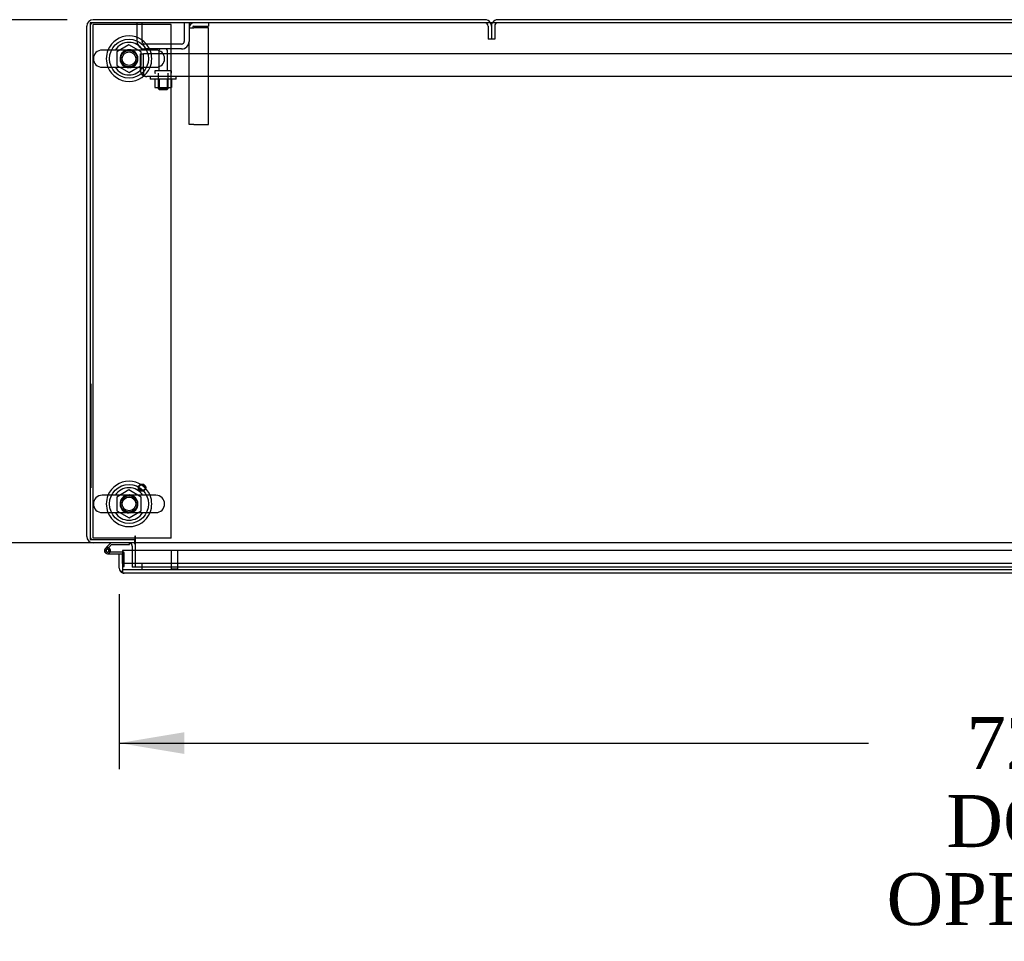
# Model space of a CAD drawing. Header units: inches. Extents: x 2 to 538, y -2 to 358.
# Tile 21 of 40: x 93 to 130, y 246 to 281. Entities that reach past the tile are written whole.
import ezdxf
from ezdxf.enums import TextEntityAlignment as Align
from ezdxf.lldxf.tags import DXFTag

# ---------------------------------------------------------------- set-up
doc = ezdxf.new("R2010")
doc.units = ezdxf.units.IN
doc.header["$MEASUREMENT"] = 0
for name, color, linetype in [('COM40146', 7, 'Continuous'), ('COM40430', 7, 'Continuous'), ('COM52847', 7, 'Continuous'), ('COM52848', 7, 'Continuous'), ('COM54578-80', 7, 'Continuous'), ('COM70333', 7, 'Continuous'), ('COM71126-2', 7, 'Continuous'), ('COM71127-2', 7, 'Continuous'), ('COM71130-2', 7, 'Continuous'), ('Default', 7, 'Continuous'), ('GSK11033', 7, 'Continuous'), ('NTS166105', 7, 'Continuous'), ('NTS166905', 7, 'Continuous'), ('QLB20205', 7, 'Continuous'), ('SCS00680', 7, 'Continuous'), ('STD21878', 7, 'Continuous'), ('STD26094', 7, 'Continuous'), ('WAF25059', 7, 'Continuous'), ('WAF25362', 7, 'Continuous'), ('WAM254785', 7, 'Continuous')]:
    doc.layers.add(name, color=color, linetype=linetype)
doc.styles.add('SEACAD_Times_New_Roman', font='times.ttf')
tags = doc.linetypes.add('HIDDEN2', pattern=[0.1875, 0.125, -0.0625]).pattern_tags.tags
tags[6:7] = [DXFTag(74, 4), DXFTag(75, 0), DXFTag(340, '0'), DXFTag(46, 0.0), DXFTag(50, 0.0), DXFTag(44, 0.0), DXFTag(45, 0.0)]
tags[4:5] = [DXFTag(74, 4), DXFTag(75, 0), DXFTag(340, '0'), DXFTag(46, 0.0), DXFTag(50, 0.0), DXFTag(44, 0.0), DXFTag(45, 0.0)]
doc.dimstyles.new('HAMMOND_(STH_-_540x360)', dxfattribs={"dimtxt": 2, "dimasz": 2.5, "dimexe": 1, "dimexo": 1, "dimgap": 0.5, "dimtad": 0, "dimtih": 1, "dimtoh": 1, "dimzin": 0, "dimdsep": 46, "dimtxsty": 'SEACAD_Times_New_Roman', "dimblk1": '_SE_FILLED', "dimblk2": '_SE_FILLED', "dimsah": 1, "dimcen": 1, "dimadec": 0, "dimazin": 0, "dimtfac": 0.8, "dimtofl": 0, "dimtmove": 0, "dimatfit": 3, "dimfxl": 1, "dimtolj": 1, "dimtzin": 0, "dimarcsym": 0})

# ---------------------------------------------------------------- blocks, each defined once
blk = doc.blocks.new('SE')
at = {"layer": 'COM40146', "color": 7, "linetype": 'HIDDEN2'}
for p, q in [((97.153, 279.706), (97.278, 279.706)), ((97.153, 279.081), (97.153, 279.706)), ((167.028, 279.706), (97.278, 279.706)), ((97.278, 279.081), (97.278, 279.706)), ((97.278, 279.081), (97.278, 279.706)), ((97.278, 279.081), (97.278, 279.081)), ((97.278, 279.081), (97.278, 278.954)), ((97.278, 279.081), (97.278, 278.903)), ((97.278, 278.954), (97.228, 278.903)), ((166.903, 278.831), (97.403, 278.831)), ((97.403, 278.831), (97.403, 278.831)), ((97.403, 278.831), (97.403, 278.831))]:
    blk.add_line(p, q, dxfattribs=at)
for start, end in [(180, 225.4399), (225.4399, 269.8781), (269.9564, 270)]:
    blk.add_arc((97.403, 279.081), 0.25, start, end, dxfattribs=at)
blk.add_open_spline([(97.278, 278.903), (97.299, 278.88), (97.32, 278.862), (97.362, 278.838), (97.382, 278.831), (97.403, 278.831)], degree=3, knots=[0, 0, 0, 0, 0.5, 0.5, 1, 1, 1, 1], dxfattribs=at)
at = {"layer": 'COM40430', "color": 7, "linetype": 'HIDDEN2'}
for p, q in [((99.028, 280.708), (99.213, 280.708)), ((99.213, 280.768), (99.778, 280.768)), ((99.778, 280.708), (99.213, 280.708)), ((99.778, 280.893), (99.778, 280.768)), ((99.778, 276.987), (99.778, 280.708)), ((99.028, 276.987), (99.028, 280.181)), ((99.213, 276.987), (99.028, 276.987)), ((99.213, 276.987), (99.778, 276.987))]:
    blk.add_line(p, q, dxfattribs=at)
for radius in [0.185, 0.06]:
    blk.add_arc((99.213, 280.708), radius, 90, 180, dxfattribs=at)
at = {"layer": 'COM52847', "color": 7, "linetype": 'Continuous'}
for p, q in [((132.031, 260.606), (96.466, 260.606)), ((96.466, 260.606), (96.466, 259.916)), ((96.341, 260.478), (96.466, 260.478)), ((96.341, 259.916), (96.341, 260.478)), ((96.466, 260.106), (96.466, 260.478)), ((96.466, 259.834), (96.416, 259.767)), ((96.466, 259.916), (96.466, 259.916)), ((96.466, 259.916), (96.466, 259.767)), ((96.466, 259.916), (96.466, 259.834)), ((96.525, 259.731), (96.526, 259.731)), ((132.031, 259.731), (96.526, 259.731)), ((96.526, 259.731), (96.526, 259.731)), ((96.526, 259.731), (96.526, 259.731))]:
    blk.add_line(p, q, dxfattribs=at)
for start, end in [(180, 233.806), (233.806, 269.8792), (269.9411, 270)]:
    blk.add_arc((96.526, 259.916), 0.185, start, end, dxfattribs=at)
blk.add_open_spline([(96.466, 259.767), (96.476, 259.755), (96.486, 259.747), (96.501, 259.737), (96.506, 259.735), (96.516, 259.732), (96.521, 259.731), (96.526, 259.731)], degree=3, knots=[0, 0, 0, 0, 0.5, 0.5, 0.75, 0.75, 1, 1, 1, 1], dxfattribs=at)
at = {"layer": 'COM52848', "color": 7, "linetype": 'HIDDEN2'}
for p, q in [((97.028, 280.181), (97.028, 280.893)), ((97.216, 280.181), (97.216, 280.893)), ((98.84, 280.893), (98.84, 280.181)), ((99.028, 280.893), (99.028, 280.181)), ((98.74, 280.081), (97.316, 280.081)), ((98.74, 279.893), (97.316, 279.893))]:
    blk.add_line(p, q, dxfattribs=at)
for centre, radius, start, end in [((97.316, 280.181), 0.288, 180, 270), ((97.316, 280.181), 0.1, 180, 270), ((98.74, 280.181), 0.1, 270, 0), ((98.74, 280.181), 0.288, 270, 0)]:
    blk.add_arc(centre, radius, start, end, dxfattribs=at)
at = {"layer": 'COM54578-80', "color": 7, "linetype": 'Continuous'}
for p, q in [((96.018, 260.893), (95.851, 260.726)), ((96.738, 260.831), (96.738, 260.893)), ((95.851, 260.726), (95.807, 260.682)), ((95.823, 260.608), (95.823, 260.583)), ((95.898, 260.658), (95.873, 260.658)), ((95.873, 260.533), (95.898, 260.533)), ((95.92, 260.707), (95.934, 260.721)), ((96.466, 260.54), (95.925, 260.54)), ((95.934, 260.721), (96.044, 260.831)), ((95.948, 260.583), (95.948, 260.608)), ((95.948, 260.59), (96.002, 260.585)), ((96.044, 260.831), (96.738, 260.831)), ((95.886, 260.478), (96.341, 260.478))]:
    blk.add_line(p, q, dxfattribs=at)
at = {"layer": 'COM54578-80', "color": 7, "linetype": 'HIDDEN2'}
for p, q in [((95.85, 260.637), (95.92, 260.707)), ((95.925, 260.54), (95.886, 260.54)), ((96.003, 260.595), (95.941, 260.595)), ((95.941, 260.59), (95.948, 260.59)), ((96.503, 260.54), (96.466, 260.54)), ((96.528, 259.991), (96.528, 260.515)), ((96.466, 259.991), (96.528, 259.991))]:
    blk.add_line(p, q, dxfattribs=at)
at = {"layer": 'COM54578-80', "color": 7, "linetype": 'Continuous'}
for centre, radius, start, end in [((95.886, 260.595), 0.117, 354.7841, 270), ((95.873, 260.608), 0.05, 90, 180), ((95.873, 260.583), 0.05, 180, 270), ((95.886, 260.595), 0.135, 68.9858, 104.9706), ((95.898, 260.608), 0.05, 0, 90), ((95.898, 260.583), 0.05, 270, 0), ((95.886, 260.595), 0.117, 331.9602, 354.7841)]:
    blk.add_arc(centre, radius, start, end, dxfattribs=at)
at = {"layer": 'COM54578-80', "color": 7, "linetype": 'HIDDEN2'}
for centre, radius, start, end in [((95.886, 260.595), 0.055, 354.7841, 270), ((95.886, 260.595), 0.055, 270, 354.7841), ((95.886, 260.595), 0.117, 270, 331.9602), ((96.503, 260.515), 0.025, 0, 90)]:
    blk.add_arc(centre, radius, start, end, dxfattribs=at)
at = {"layer": 'COM70333', "color": 7, "linetype": 'HIDDEN2'}
for p, q in [((98.341, 280.831), (95.341, 280.831)), ((95.341, 261.081), (95.341, 280.831)), ((98.341, 261.081), (98.341, 280.831)), ((96.936, 261.081), (95.341, 261.081)), ((98.341, 261.081), (96.966, 261.081))]:
    blk.add_line(p, q, dxfattribs=at)
at = {"layer": 'COM70333', "color": 7, "linetype": 'Continuous'}
blk.add_line((96.966, 261.081), (96.936, 261.081), dxfattribs=at)
at = {"layer": 'COM71126-2', "color": 7, "linetype": 'Continuous'}
for p, q in [((110.403, 281.018), (95.341, 281.018)), ((95.091, 261.143), (95.091, 280.768)), ((96.936, 260.893), (95.341, 260.893)), ((96.936, 260.893), (96.936, 261.018)), ((96.841, 260.768), (96.841, 260.606))]:
    blk.add_line(p, q, dxfattribs=at)
at = {"layer": 'COM71126-2', "color": 7, "linetype": 'HIDDEN2'}
for p, q in [((110.528, 280.768), (110.528, 280.268)), ((110.653, 280.768), (110.653, 280.268)), ((110.653, 280.268), (110.528, 280.268)), ((96.841, 260.606), (96.841, 259.956)), ((96.966, 259.956), (96.841, 259.956))]:
    blk.add_line(p, q, dxfattribs=at)
at = {"layer": 'COM71126-2', "color": 7, "linetype": 'Continuous'}
for centre, radius, start, end in [((95.341, 280.768), 0.25, 90, 180), ((110.403, 280.768), 0.25, 30, 90), ((95.341, 261.143), 0.25, 180, 270), ((96.716, 260.768), 0.25, 0, 30), ((96.716, 260.768), 0.125, 0, 79.8631)]:
    blk.add_arc(centre, radius, start, end, dxfattribs=at)
at = {"layer": 'COM71126-2', "color": 7, "linetype": 'HIDDEN2'}
for centre, radius, start, end in [((95.341, 280.768), 0.125, 90, 180), ((110.403, 280.768), 0.125, 0, 90), ((110.403, 280.768), 0.25, 0, 30), ((95.341, 261.143), 0.125, 180, 270), ((96.716, 260.768), 0.125, 79.8631, 90)]:
    blk.add_arc(centre, radius, start, end, dxfattribs=at)
at = {"layer": 'COM71127-2', "color": 7, "linetype": 'Continuous'}
blk.add_line((169.403, 281.018), (110.903, 281.018), dxfattribs=at)
at = {"layer": 'COM71127-2', "color": 7, "linetype": 'HIDDEN2'}
for p, q in [((110.653, 280.768), (110.653, 280.268)), ((110.778, 280.768), (110.778, 280.268)), ((110.778, 280.268), (110.653, 280.268))]:
    blk.add_line(p, q, dxfattribs=at)
at = {"layer": 'COM71127-2', "color": 7, "linetype": 'Continuous'}
blk.add_arc((110.903, 280.768), 0.25, 90, 150, dxfattribs=at)
at = {"layer": 'COM71127-2', "color": 7, "linetype": 'HIDDEN2'}
for radius, start in [(0.25, 150), (0.125, 90)]:
    blk.add_arc((110.903, 280.768), radius, start, 180, dxfattribs=at)
at = {"layer": 'COM71130-2', "color": 7, "linetype": 'Continuous'}
for p, q in [((169.653, 280.893), (95.216, 280.893)), ((95.216, 280.893), (95.216, 261.018)), ((95.216, 261.018), (96.936, 261.018)), ((96.936, 261.143), (96.936, 261.018)), ((96.966, 260.893), (96.966, 261.143)), ((169.653, 260.893), (96.966, 260.893)), ((96.966, 260.768), (96.966, 260.893)), ((96.966, 260.606), (96.966, 260.768))]:
    blk.add_line(p, q, dxfattribs=at)
at = {"layer": 'COM71130-2', "color": 7, "linetype": 'HIDDEN2'}
for p, q in [((96.966, 259.956), (96.966, 260.606)), ((167.716, 259.956), (96.966, 259.956))]:
    blk.add_line(p, q, dxfattribs=at)
for centre, start, end in [((96.716, 279.518), 0, 264.2997), ((96.716, 279.518), 273.4503, 0), ((96.716, 262.393), 0, 264.2997), ((96.716, 262.393), 273.4503, 0)]:
    blk.add_arc(centre, 0.344, start, end, dxfattribs=at)
at = {"layer": 'COM71130-2', "color": 7, "linetype": 'Continuous'}
blk.add_arc((96.951, 261.143), 0.015, 0, 180, dxfattribs=at)
at = {"layer": 'GSK11033', "color": 7, "linetype": 'HIDDEN2'}
for p, q in [((132.031, 260.106), (96.466, 260.106)), ((132.031, 259.856), (96.466, 259.856)), ((97.216, 259.856), (97.216, 260.106))]:
    blk.add_line(p, q, dxfattribs=at)
at = {"layer": 'GSK11033', "color": 7, "linetype": 'Continuous'}
for p, q in [((96.466, 260.106), (96.466, 260.106)), ((96.466, 260.106), (96.466, 259.856)), ((96.466, 259.856), (96.466, 259.856))]:
    blk.add_line(p, q, dxfattribs=at)
at = {"layer": 'NTS166105', "color": 7, "linetype": 'HIDDEN2'}
for p, q in [((97.712, 278.735), (97.712, 278.415)), ((97.874, 278.735), (97.874, 278.415)), ((98.183, 278.735), (98.183, 278.415)), ((98.344, 278.735), (98.344, 278.415)), ((97.712, 278.415), (97.874, 278.415)), ((97.874, 278.415), (98.183, 278.415)), ((98.183, 278.415), (98.344, 278.415))]:
    blk.add_line(p, q, dxfattribs=at)
at = {"layer": 'NTS166905', "color": 7, "linetype": 'HIDDEN2'}
for p, q in [((96.711, 280.056), (96.251, 279.781)), ((97.181, 279.781), (96.711, 280.056)), ((96.251, 279.781), (96.251, 279.255)), ((97.181, 279.255), (97.181, 279.781)), ((96.251, 279.255), (96.716, 278.983)), ((96.716, 278.983), (97.181, 279.255)), ((96.711, 262.931), (96.251, 262.656)), ((97.181, 262.656), (96.711, 262.931)), ((96.251, 262.656), (96.251, 262.13)), ((97.181, 262.13), (97.181, 262.656)), ((96.251, 262.13), (96.716, 261.858)), ((96.716, 261.858), (97.181, 262.13))]:
    blk.add_line(p, q, dxfattribs=at)
for centre in [(96.716, 279.518), (96.716, 262.393)]:
    blk.add_circle(centre, 0.263, dxfattribs=at)
at = {"layer": 'QLB20205', "color": 7, "linetype": 'HIDDEN2'}
for p, q in [((95.246, 267.018), (95.216, 267.018)), ((95.246, 267.018), (95.246, 266.643)), ((95.246, 266.643), (95.246, 263.393)), ((95.263, 265.849), (95.246, 265.849)), ((95.263, 265.834), (95.246, 265.834)), ((95.261, 265.832), (95.246, 265.832)), ((95.261, 265.825), (95.261, 265.832)), ((95.261, 265.723), (95.261, 265.825)), ((95.261, 265.723), (95.246, 265.723)), ((95.261, 265.718), (95.246, 265.718)), ((95.246, 265.705), (95.263, 265.705)), ((95.261, 265.631), (95.246, 265.631)), ((95.261, 265.627), (95.246, 265.627)), ((95.261, 265.618), (95.246, 265.618)), ((95.261, 265.607), (95.246, 265.607)), ((95.261, 265.588), (95.246, 265.588)), ((95.261, 265.497), (95.246, 265.497)), ((95.261, 265.705), (95.261, 265.718)), ((95.261, 265.627), (95.261, 265.631)), ((95.261, 265.618), (95.261, 265.627)), ((95.261, 265.607), (95.261, 265.618)), ((95.261, 265.588), (95.261, 265.607)), ((95.261, 265.519), (95.261, 265.588)), ((95.261, 265.497), (95.261, 265.519)), ((95.261, 265.414), (95.246, 265.414)), ((95.263, 265.414), (95.246, 265.414)), ((95.261, 265.394), (95.246, 265.394)), ((95.261, 265.314), (95.246, 265.314)), ((95.246, 265.28), (95.263, 265.28)), ((95.261, 265.273), (95.246, 265.273)), ((95.261, 265.203), (95.246, 265.203)), ((95.261, 265.199), (95.246, 265.199)), ((95.261, 265.19), (95.246, 265.19)), ((95.261, 265.179), (95.246, 265.179)), ((95.261, 265.16), (95.246, 265.16)), ((95.261, 265.069), (95.246, 265.069)), ((95.261, 265.314), (95.261, 265.394)), ((95.261, 265.28), (95.261, 265.314)), ((95.261, 265.199), (95.261, 265.203)), ((95.261, 265.19), (95.261, 265.199)), ((95.261, 265.179), (95.261, 265.19)), ((95.261, 265.16), (95.261, 265.179)), ((95.261, 265.091), (95.261, 265.16)), ((95.261, 265.069), (95.261, 265.091)), ((95.261, 264.986), (95.246, 264.986)), ((95.263, 264.986), (95.246, 264.986)), ((95.261, 264.966), (95.246, 264.966)), ((95.261, 264.886), (95.246, 264.886)), ((95.246, 264.852), (95.263, 264.852)), ((95.261, 264.845), (95.246, 264.845)), ((95.263, 264.795), (95.246, 264.795)), ((95.261, 264.784), (95.246, 264.784)), ((95.263, 264.779), (95.246, 264.779)), ((95.261, 264.762), (95.246, 264.762)), ((95.261, 264.886), (95.261, 264.966)), ((95.261, 264.852), (95.261, 264.886)), ((95.261, 264.718), (95.261, 264.762)), ((95.261, 264.626), (95.261, 264.718)), ((95.261, 264.618), (95.246, 264.618)), ((95.246, 264.616), (95.263, 264.616)), ((95.261, 264.581), (95.246, 264.581)), ((95.261, 264.566), (95.246, 264.566)), ((95.263, 264.513), (95.246, 264.513)), ((95.261, 264.511), (95.246, 264.511)), ((95.261, 264.412), (95.246, 264.412)), ((95.246, 264.409), (95.263, 264.409)), ((95.263, 264.37), (95.246, 264.37)), ((95.263, 264.369), (95.246, 264.369)), ((95.261, 264.343), (95.246, 264.343)), ((95.261, 264.618), (95.261, 264.626)), ((95.261, 264.566), (95.261, 264.581)), ((95.261, 264.516), (95.261, 264.566)), ((95.261, 264.504), (95.261, 264.511)), ((95.261, 264.419), (95.261, 264.504)), ((95.261, 264.412), (95.261, 264.419)), ((95.261, 264.343), (95.261, 264.37)), ((95.261, 264.218), (95.261, 264.343)), ((95.261, 264.218), (95.246, 264.218)), ((95.246, 264.191), (95.263, 264.191)), ((95.261, 264.191), (95.261, 264.218)), ((95.246, 263.393), (95.246, 263.018)), ((95.246, 263.018), (95.216, 263.018))]:
    blk.add_line(p, q, dxfattribs=at)
at = {"layer": 'SCS00680', "color": 7, "linetype": 'Continuous'}
for p, q in [((97.751, 279.85), (95.68, 279.85)), ((95.68, 279.187), (97.751, 279.187)), ((97.751, 262.725), (95.68, 262.725)), ((95.68, 262.062), (97.751, 262.062))]:
    blk.add_line(p, q, dxfattribs=at)
for centre, radius, start, end in [((95.68, 279.518), 0.331, 90, 270), ((96.716, 279.518), 0.625, 32.0055, 147.9945), ((97.751, 279.518), 0.331, 270, 90), ((96.716, 279.518), 0.625, 212.0055, 327.9945), ((96.716, 262.393), 0.625, 32.0055, 147.9945), ((95.68, 262.393), 0.331, 90, 270), ((97.751, 262.393), 0.331, 270, 90), ((96.716, 262.393), 0.625, 212.0055, 327.9945)]:
    blk.add_arc(centre, radius, start, end, dxfattribs=at)
for points in [[(96.506, 279.852), (96.509, 279.852), (96.511, 279.852), (96.543, 279.856), (96.572, 279.857), (96.633, 279.857), (96.665, 279.857), (96.716, 279.856), (96.735, 279.856), (96.754, 279.857)], [(96.506, 262.727), (96.509, 262.727), (96.511, 262.727), (96.543, 262.731), (96.572, 262.732), (96.633, 262.732), (96.665, 262.732), (96.716, 262.731), (96.735, 262.731), (96.754, 262.732)]]:
    blk.add_open_spline(points, degree=3, knots=[0.74722968, 0.74722968, 0.74722968, 0.74722968, 0.75, 0.75, 0.78125, 0.78125, 0.8125, 0.8125, 0.83073551, 0.83073551, 0.83073551, 0.83073551], dxfattribs=at)
at = {"layer": 'STD21878', "color": 7, "linetype": 'HIDDEN2'}
for p, q in [((98.341, 260.606), (98.341, 259.888)), ((98.591, 259.888), (98.591, 260.606)), ((98.606, 259.888), (98.325, 259.888)), ((98.325, 259.888), (98.325, 259.856)), ((98.606, 259.856), (98.606, 259.888))]:
    blk.add_line(p, q, dxfattribs=at)
for radius in [0.141, 0.125]:
    blk.add_circle((97.216, 263.018), radius, dxfattribs=at)
at = {"layer": 'STD26094', "color": 7, "linetype": 'HIDDEN2'}
for p, q in [((97.863, 279.833), (97.863, 279.056)), ((98.193, 279.056), (98.193, 279.833)), ((97.703, 279.026), (97.703, 278.986)), ((98.323, 279.056), (97.733, 279.056)), ((97.841, 278.956), (97.841, 278.369)), ((98.216, 278.369), (98.216, 278.956)), ((98.353, 278.986), (98.353, 279.026)), ((98.216, 278.369), (97.841, 278.369)), ((97.841, 278.369), (97.878, 278.331)), ((97.878, 278.331), (98.178, 278.331)), ((98.178, 278.331), (98.216, 278.369))]:
    blk.add_line(p, q, dxfattribs=at)
for centre, radius, start, end in [((97.923, 279.833), 0.06, 90, 180), ((98.133, 279.833), 0.06, 0, 90), ((97.733, 279.026), 0.03, 90, 180), ((97.733, 278.986), 0.03, 180, 270), ((98.323, 279.026), 0.03, 0, 90), ((98.323, 278.986), 0.03, 270, 0)]:
    blk.add_arc(centre, radius, start, end, dxfattribs=at)
at = {"layer": 'WAF25059', "color": 7, "linetype": 'HIDDEN2'}
for p, q in [((97.528, 278.831), (97.528, 278.735)), ((98.528, 278.735), (97.528, 278.735)), ((98.528, 278.735), (98.528, 278.831))]:
    blk.add_line(p, q, dxfattribs=at)
at = {"layer": 'WAF25362', "color": 7, "linetype": 'Continuous'}
for centre, start, end in [((96.716, 279.518), 22.2452, 157.7548), ((96.716, 279.518), 202.2452, 337.7548), ((96.716, 262.393), 22.2452, 157.7548), ((96.716, 262.393), 202.2452, 337.7548)]:
    blk.add_arc(centre, 0.875, start, end, dxfattribs=at)
at = {"layer": 'WAF25362', "color": 7, "linetype": 'HIDDEN2'}
for centre, radius, start, end in [((96.716, 279.518), 0.875, 157.7548, 202.2452), ((96.716, 279.518), 0.344, 95.4262, 269.625), ((96.716, 279.518), 0.344, 0, 86.7443), ((96.716, 279.518), 0.875, 0, 22.2452), ((96.716, 279.518), 0.344, 277.5578, 0), ((96.716, 279.518), 0.875, 337.7548, 0), ((96.716, 262.393), 0.875, 157.7548, 202.2452), ((96.716, 262.393), 0.344, 95.4262, 269.625), ((96.716, 262.393), 0.344, 0, 86.7443), ((96.716, 262.393), 0.875, 0, 22.2452), ((96.716, 262.393), 0.344, 277.5578, 0), ((96.716, 262.393), 0.875, 337.7548, 0)]:
    blk.add_arc(centre, radius, start, end, dxfattribs=at)
at = {"layer": 'WAM254785', "color": 7, "linetype": 'HIDDEN2'}
for centre, radius in [((96.716, 279.518), 0.75), ((96.716, 279.518), 0.312), ((96.716, 262.393), 0.75), ((96.716, 262.393), 0.312)]:
    blk.add_circle(centre, radius, dxfattribs=at)
blk = doc.blocks.new('DMBLK3542')
at = {"layer": 'Default', "linetype": 'Continuous'}
for points in [[(98.841, 252.777), (98.841, 253.611), (96.341, 253.194)], [(165.841, 252.777), (168.341, 253.194), (165.841, 253.611)]]:
    blk.add_hatch(color=7, dxfattribs=at).paths.add_polyline_path(points)
at = {"layer": 'Default', "color": 7, "linetype": 'Continuous'}
for p, q in [((168.341, 259.197), (168.341, 252.194)), ((96.341, 258.916), (96.341, 252.194)), ((96.341, 253.194), (125.148, 253.194)), ((139.534, 253.194), (168.341, 253.194))]:
    blk.add_line(p, q, dxfattribs=at)
at = {"layer": 'Default', "color": 7, "linetype": 'Continuous', "style": 'SEACAD_Times_New_Roman'}
for s, p in [('72.00', (128.928, 254.194)), ('DOOR', (128.146, 251.194)), ('OPENING', (125.848, 248.194))]:
    blk.add_text(s, height=2, dxfattribs=at).set_placement(p, align=Align.TOP_LEFT)
blk = doc.blocks.new('_SE_FILLED')
at = {"color": 0}
blk.add_line((0, 0), (-1, 0), dxfattribs=at)
blk.add_solid([(0, 0), (-1, -0.1665), (-1, 0.1665), (0, 0)], dxfattribs=at)
blk = doc.blocks.new('DMBLK3567')
at = {"layer": 'Default', "linetype": 'Continuous'}
for points in [[(88.019, 278.518), (88.852, 278.518), (88.435, 281.018)], [(88.019, 263.393), (88.435, 260.893), (88.852, 263.393)]]:
    blk.add_hatch(color=7, dxfattribs=at).paths.add_polyline_path(points)
at = {"layer": 'Default', "color": 7, "linetype": 'Continuous'}
for p, q in [((94.341, 281.018), (87.435, 281.018)), ((88.435, 281.018), (88.435, 272.656)), ((88.435, 269.956), (88.435, 260.893)), ((95.966, 260.893), (87.435, 260.893))]:
    blk.add_line(p, q, dxfattribs=at)
at = {"layer": 'Default', "color": 7, "linetype": 'Continuous', "style": 'SEACAD_Times_New_Roman'}
blk.add_text('20.13', height=2, dxfattribs=at).set_placement((85.023, 271.956), align=Align.TOP_LEFT)

msp = doc.modelspace()

# ---------------------------------------------------------------- block references
at = {"layer": 'Default'}
msp.add_blockref('SE', (0, 0), dxfattribs=at)

# ---------------------------------------------------------------- dimensions: what is measured, and where the dimension line sits
at = {"layer": 'Default', "color": 7, "linetype": 'Continuous'}
for base, p1, p2, angle, text, picture, middle, dimtype in [((88.435394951, 260.89329528), (95.34074206, 281.01829528), (96.96574206, 260.89329528), 90, '\\A1;<>', 'DMBLK3567', (88.435394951, 270.955795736), 160), ((96.341, 253.194), (96.341, 259.916), (168.341, 260.197), 0.2236, '\\A1;<>\\PDOOR\\XOPENING', 'DMBLK3542', (132.341, 253.194), 161)]:
    dim = msp.add_linear_dim(base=base, p1=p1, p2=p2, angle=angle, text=text, dimstyle='HAMMOND_(STH_-_540x360)', dxfattribs=at)
    dim.commit()
    dim.dimension.update_dxf_attribs({"geometry": picture, "text_midpoint": middle, "dimtype": dimtype})

doc.saveas('drawing.dxf')
